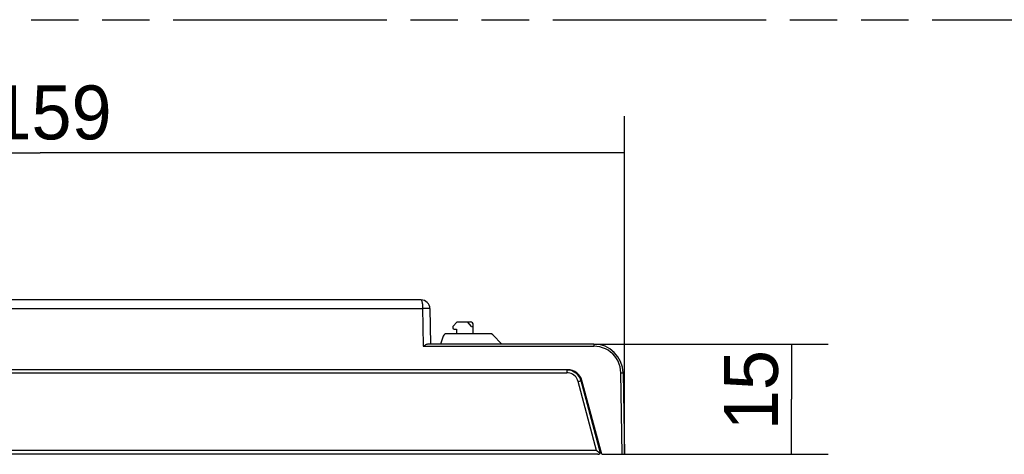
# Model space of a CAD drawing. Header units: millimetres. Extents: x 0 to 210, y 0 to 297.
# Tile 10 of 24: x 90 to 131, y 165 to 183. Entities that reach past the tile are written whole.
import ezdxf
from ezdxf.enums import TextEntityAlignment as Align

# ---------------------------------------------------------------- set-up
doc = ezdxf.new("R2010")
doc.units = ezdxf.units.MM
doc.header["$LTSCALE"] = 19.36
doc.linetypes.add('PHANTOM', pattern=[0.8, 0.45, -0.05, 0.1, -0.05, 0.1, -0.05])
doc.layers.get('0').update_dxf_attribs({"linetype": 'CONTINUOUS'})
doc.layers.add('DEFAULT_3', color=7, linetype='PHANTOM')
doc.layers.add('Z_DIM_2D', color=7, linetype='CONTINUOUS')
doc.styles.add('TEXTSTYLE_3', font='tridonic-metric-print-light.otf')
doc.dimstyles.new('DIMSTYLE_1', dxfattribs={"dimtxt": 2.2, "dimasz": 3.5, "dimexe": 1.5, "dimexo": 0, "dimgap": 0.55, "dimtad": 1, "dimlfac": 3.333333, "dimdsep": 46, "dimtxsty": 'TEXTSTYLE_3', "dimcen": 0.09, "dimclrt": 5, "dimazin": 2, "dimtp": 0.2, "dimtm": 0.2, "dimtfac": 1, "dimtofl": 0, "dimtmove": 0, "dimatfit": 3, "dimfxl": 1, "dimtolj": 1, "dimarcsym": 0})
doc.dimstyles.new('DIMSTYLE_2', dxfattribs={"dimtxt": 2.2, "dimasz": 3.5, "dimexe": 1.5, "dimexo": 0, "dimgap": 0.55, "dimtad": 1, "dimlfac": 3.333333, "dimdsep": 46, "dimtxsty": 'TEXTSTYLE_3', "dimcen": 0.09, "dimclrt": 5, "dimazin": 2, "dimtp": 0.5, "dimtm": 0.5, "dimtfac": 1, "dimtofl": 0, "dimtmove": 0, "dimatfit": 3, "dimfxl": 1, "dimtolj": 1, "dimarcsym": 0})

# ---------------------------------------------------------------- blocks, each defined once
blk = doc.blocks.new('*D3')
at = {"layer": 'Z_DIM_2D', "color": 2, "linetype": 'Continuous', "transparency": 16777216}
for p, q in [((67.31, 164.947), (67.31, 178.747)), ((115.01, 164.947), (115.01, 178.747)), ((67.31, 177.247), (91.16, 177.247)), ((115.01, 177.247), (91.16, 177.247))]:
    blk.add_line(p, q, dxfattribs=at)
at = {"layer": 'Z_DIM_2D', "color": 5, "linetype": 'Continuous', "transparency": 16777216, "style": 'TEXTSTYLE_3'}
blk.add_text('159', height=2.2, dxfattribs=at).set_placement((91.62, 177.797), align=Align.CENTER)
blk = doc.blocks.new('_NONE')
blk = doc.blocks.new('*D7')
at = {"layer": 'Z_DIM_2D', "color": 2, "linetype": 'Continuous', "transparency": 16777216}
for p, q in [((113.752, 169.447), (123.322, 169.447)), ((121.822, 169.447), (121.822, 167.197)), ((121.822, 164.947), (121.822, 167.197)), ((114.92, 164.947), (123.322, 164.947))]:
    blk.add_line(p, q, dxfattribs=at)
at = {"layer": 'Z_DIM_2D', "color": 5, "linetype": 'Continuous', "transparency": 16777216, "style": 'TEXTSTYLE_3'}
blk.add_text('15', height=2.2, rotation=90, dxfattribs=at).set_placement((121.272, 167.566), align=Align.CENTER)

msp = doc.modelspace()

# ---------------------------------------------------------------- linework, layer by layer
at = {"color": 7, "linetype": 'Continuous'}
for p, q in [((106.7052, 171.2475), (75.6143, 171.2475)), ((107.0659, 170.8937), (107.0911, 169.4476)), ((108.1785, 170.3475), (107.9985, 170.1675)), ((107.9985, 170.1675), (107.9985, 170.1075)), ((108.0585, 170.0475), (108.1485, 170.0475)), ((108.1485, 170.0475), (108.1485, 169.8675)), ((108.1785, 170.3475), (108.7185, 170.3475)), ((108.7661, 170.1675), (108.5964, 170.3475)), ((108.7661, 170.1675), (108.8385, 170.1675)), ((108.8385, 169.8675), (108.8385, 170.2275)), ((107.6137, 169.7688), (107.4968, 169.4475)), ((109.5264, 169.8675), (107.7547, 169.8675)), ((110.0085, 169.4475), (109.6324, 169.8236)), ((113.7519, 169.4475), (107.0043, 169.4475)), ((112.6949, 168.3974), (69.6245, 168.3974)), ((112.6947, 168.3946), (112.7385, 168.391)), ((112.7385, 168.391), (112.8139, 168.3747)), ((112.8139, 168.3747), (112.8868, 168.3488)), ((112.8868, 168.3488), (112.9558, 168.3138)), ((112.9558, 168.3138), (113.0198, 168.2701)), ((114.9518, 168.2684), (115.0097, 164.9475)), ((113.2297, 167.9528), (114.0192, 165.0066)), ((114.0797, 164.9475), (113.2745, 167.9527)), ((113.5127, 166.8975), (113.5572, 166.8975)), ((113.6778, 166.4475), (113.6337, 166.4475)), ((113.9158, 164.9475), (68.4037, 164.9475)), ((113.8966, 165.0746), (113.8707, 165.0962)), ((113.9667, 165.0153), (113.8966, 165.0746)), ((114.0022, 164.9842), (113.9667, 165.0153)), ((114.0354, 165.0586), (114.0507, 165.0464)), ((114.0361, 165.1101), (114.0358, 165.0664)), ((114.0797, 164.9475), (115.0097, 164.9475))]:
    msp.add_line(p, q, dxfattribs=at)
at = {"color": 9, "linetype": 'Continuous'}
for p, q in [((75.5535, 170.8918), (106.766, 170.8918)), ((106.9021, 170.8939), (106.766, 170.8919)), ((106.7927, 169.3586), (113.7519, 169.3586)), ((113.7519, 169.4475), (113.7519, 169.3586)), ((69.6692, 168.2764), (112.6502, 168.2764)), ((112.6502, 168.3974), (112.6502, 168.2764)), ((114.8618, 168.268), (114.8958, 168.2685)), ((114.9197, 164.9475), (114.8618, 168.2678)), ((113.1138, 167.9207), (113.1772, 167.9378)), ((113.8707, 165.0962), (113.1138, 167.9207)), ((113.1772, 167.9378), (113.2092, 167.9467)), ((113.658, 166.3567), (113.7021, 166.3567)), ((113.9185, 165.3842), (113.9199, 165.5438)), ((113.8707, 165.0962), (68.4488, 165.0962))]:
    msp.add_line(p, q, dxfattribs=at)
for points in [[(106.706, 171.2475), (106.7139, 171.2444), (106.7217, 171.2351), (106.7291, 171.2198), (106.7361, 171.1989), (106.7426, 171.1728), (106.7484, 171.142), (106.7535, 171.1074), (106.7578, 171.0692), (106.7612, 171.0277), (106.7638, 170.9838), (106.7653, 170.9382), (106.7927, 169.3586)], [(107.0659, 170.8938), (107.0622, 170.8943), (107.0512, 170.8947), (107.0332, 170.8948), (107.0086, 170.8948), (106.978, 170.8947), (106.9021, 170.8939)], [(114.8618, 168.2678), (114.8525, 168.3921), (114.83, 168.5129), (114.794, 168.6307), (114.7454, 168.7437), (114.6846, 168.8504), (114.6126, 168.9496), (114.5299, 169.0403), (114.4379, 169.1213), (114.3374, 169.1916), (114.2297, 169.2505), (114.1159, 169.2972), (113.9974, 169.3311), (113.8763, 169.3515), (113.7519, 169.3586)], [(113.1138, 167.9207), (113.0933, 167.9808), (113.0657, 168.0367), (113.0308, 168.0888), (112.9895, 168.136), (112.9423, 168.1772), (112.8903, 168.2121), (112.834, 168.2398), (112.7747, 168.26), (112.7135, 168.2722), (112.6502, 168.2764)], [(114.8958, 168.2685), (114.9244, 168.2687), (114.9358, 168.2688), (114.9445, 168.2687), (114.9499, 168.2686), (114.9518, 168.2684)], [(113.2092, 167.9467), (113.2204, 167.9499), (113.2273, 167.9519), (113.2297, 167.9528)]]:
    msp.add_lwpolyline(points, dxfattribs=at)
at = {"color": 7, "linetype": 'Continuous'}
for points in [[(107.0043, 169.4475), (106.9852, 169.4457), (106.9638, 169.4406), (106.94, 169.4325), (106.9141, 169.4217), (106.886, 169.4084), (106.8562, 169.3932), (106.7927, 169.3586)], [(113.0198, 168.2701), (113.0775, 168.2186), (113.1282, 168.1601), (113.1709, 168.0956), (113.2049, 168.0261), (113.2297, 167.9528)]]:
    msp.add_lwpolyline(points, dxfattribs=at)
for centre, radius, start, end in [((106.706, 170.8875), 0.36, 0.99627, 90.1213), ((108.0585, 170.1075), 0.06, 180, 270), ((108.7185, 170.2275), 0.12, 0, 90), ((107.7547, 169.7175), 0.15, 90, 160), ((109.5264, 169.7175), 0.15, 45, 90), ((113.7519, 168.2475), 1.2, 1, 90), ((112.6949, 167.7974), 0.6, 15, 90), ((113.9158, 165.0675), 0.12, 270, 359.5)]:
    msp.add_arc(centre, radius, start, end, dxfattribs=at)
for start_param, end_param in [(5.094361, 5.3007505), (4.1410874, 5.0442461)]:
    msp.add_ellipse((112.6503, 167.7975), major_axis=(-0.444, 0.4036), ratio=0.9999713, start_param=start_param, end_param=end_param, dxfattribs=at)
at = {"layer": 'DEFAULT_3', "color": 91, "linetype": 'PHANTOM', "true_color": 0x80ff80}
msp.add_line((50.1286, 182.68), (150.1286, 182.68), dxfattribs=at)

# ---------------------------------------------------------------- dimensions: what is measured, and where the dimension line sits
at = {"layer": 'Z_DIM_2D', "color": 2, "linetype": 'Continuous'}
dim = msp.add_linear_dim(base=(115.0097, 177.2475), p1=(67.3097, 164.9475), p2=(115.0097, 164.9475), dimstyle='DIMSTYLE_2', override={"dimblk1": 'NONE', "dimblk2": 'NONE', "dimsah": 1}, dxfattribs=at)
dim.commit()
dim.dimension.update_dxf_attribs({"geometry": '*D3', "text_midpoint": (91.6089, 177.2475), "dimtype": 160})
dim = msp.add_linear_dim(base=(121.8225, 169.4475), p1=(114.9197, 164.9475), p2=(113.7519, 169.4475), angle=90, dimstyle='DIMSTYLE_1', override={"dimblk1": 'NONE', "dimblk2": 'NONE', "dimsah": 1}, dxfattribs=at)
dim.commit()
dim.dimension.update_dxf_attribs({"geometry": '*D7', "text_midpoint": (121.8225, 167.5553), "dimtype": 160})

doc.saveas('drawing.dxf')
